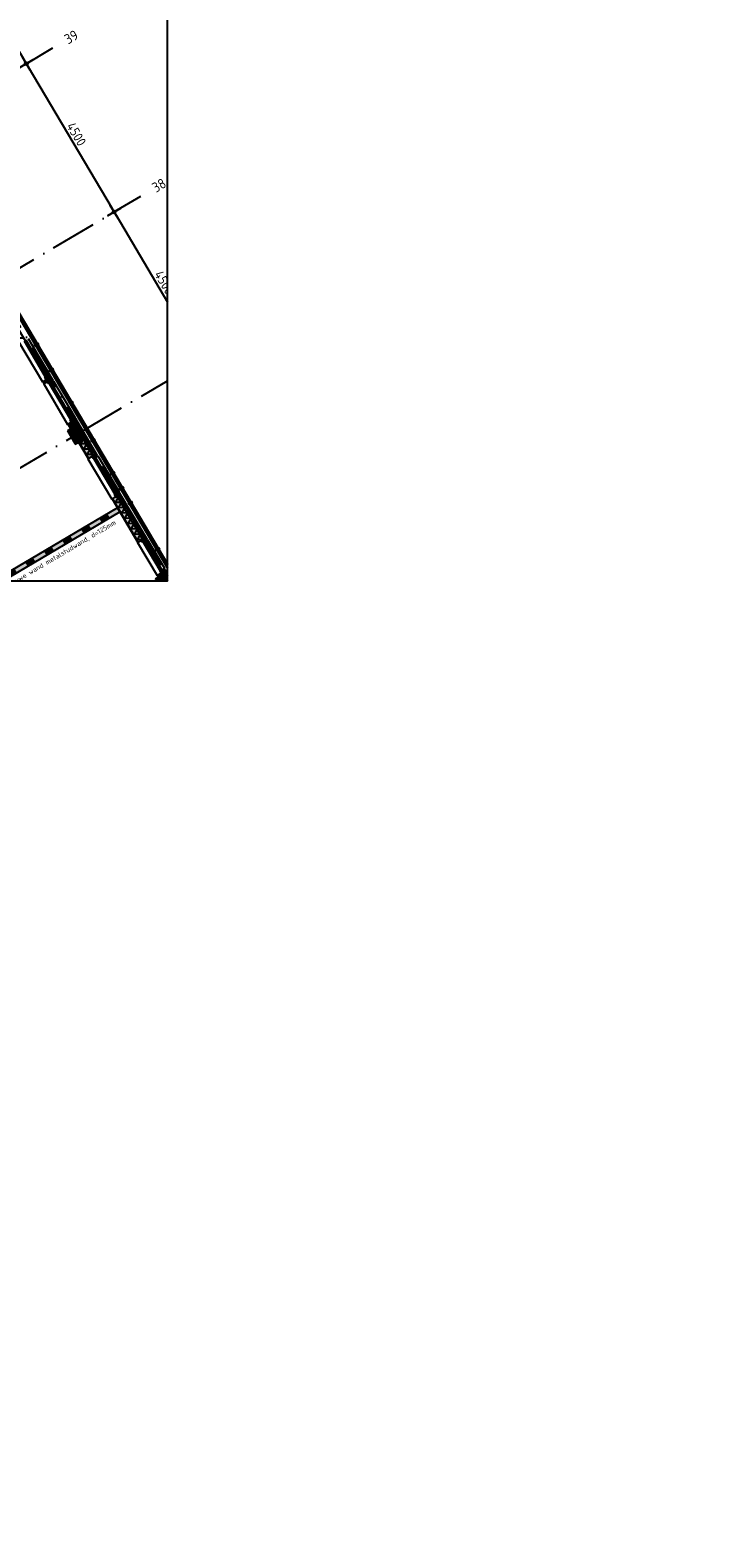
# Model space of a CAD drawing. Header units: millimetres. Extents: x 20872 to 297961, y -293704 to 213007.
# Tile 184 of 242: x 81745 to 99901, y 14681 to 53544. Entities that reach past the tile are written whole.
import ezdxf
from ezdxf.enums import TextEntityAlignment as Align
from ezdxf.xclip import XClip

# ---------------------------------------------------------------- set-up
doc = ezdxf.new("R2010")
doc.units = ezdxf.units.MM
doc.header["$LTSCALE"] = 100
doc.header["$XCLIPFRAME"] = 2
doc.linetypes.add('ACAD_ISO10W100', pattern=[18, 12, -3, 0, -3])
doc.layers.get('Defpoints').update_dxf_attribs({"color": 181})
for name, color, linetype in [('A--L$7--_stramien', 1, 'Continuous'), ('A--L20--_bovenbouw', 3, 'Continuous'), ('A--L30--_afbouw', 7, 'Continuous'), ('A--T$1A-afwerking', 8, 'Continuous'), ('A--T$7--_stramien', 7, 'Continuous'), ('BURO_lijnen_0.25', 2, 'Continuous'), ('BURO_tekst', 7, 'Continuous'), ('XREFS', 9, 'Continuous')]:
    doc.layers.add(name, color=color, linetype=linetype)
doc.styles.add('BRON standaard', font='isocp.shx')
doc.styles.add('BURO maatvoering', font='isocp.shx')
doc.styles.add('GBB_ISOP', font='isocp.shx')
doc.styles.add('JINX maatvoering', font='isocp.shx')
doc.dimstyles.new('JINX maatvoering 1-100', dxfattribs={"dimscale": 100, "dimtxt": 2.5, "dimasz": 1, "dimexe": 125, "dimexo": 0, "dimtad": 1, "dimdec": 0, "dimzin": 12, "dimdsep": 46, "dimtxsty": 'JINX maatvoering', "dimblk": 'BURO_maatvoeringssymbool_01', "dimcen": 2, "dimse1": 1, "dimse2": 1, "dimclrd": 1, "dimclrt": 7, "dimadec": 0, "dimazin": 0, "dimtfac": 1, "dimtdec": 0, "dimtix": 1, "dimtofl": 0, "dimtmove": 0, "dimatfit": 3, "dimldrblk": 'DOT', "dimfxl": 1, "dimtolj": 1, "dimtzin": 0, "dimarcsym": 0})

# ---------------------------------------------------------------- blocks, each defined once
blk = doc.blocks.new('Glasgevel alle verdiepingen')
at = {"color": 1}
for points in [[(62218, 52582), (75337, 30425)], [(62227, 52587), (75346, 30430)]]:
    blk.add_lwpolyline(points, dxfattribs=at)
for points in [[(67054, 44463), (67080, 44420), (67007, 44378), (66982, 44421)], [(67444, 43805), (67469, 43762), (67397, 43719), (67372, 43762)], [(67952, 42947), (67977, 42904), (67905, 42862), (67879, 42905)], [(68533, 41965), (68559, 41922), (68487, 41879), (68461, 41922)], [(69043, 41104), (69068, 41061), (68996, 41019), (68971, 41062)], [(69272, 40717), (69298, 40674), (69225, 40631), (69200, 40674)], [(69502, 40330), (69527, 40287), (69455, 40244), (69429, 40287)], [(70215, 39125), (70240, 39082), (70168, 39039), (70143, 39083)]]:
    blk.add_lwpolyline(points, close=True)
blk = doc.blocks.new('Glasgevel alleen 1e en 2e')
at = {"color": 1}
for points in [[(51358, 70923), (79766, 22945), (130614, 22945), (130614, 97025)], [(51367, 70928), (79772, 22955), (130604, 22955), (130604, 97025)]]:
    blk.add_lwpolyline(points, dxfattribs=at)
for points in [[(67054, 44463), (67080, 44420), (67007, 44378), (66982, 44421)], [(67444, 43805), (67469, 43762), (67397, 43719), (67372, 43762)], [(67952, 42947), (67977, 42904), (67905, 42862), (67879, 42905)], [(68533, 41965), (68559, 41922), (68487, 41879), (68461, 41922)], [(69043, 41104), (69068, 41061), (68996, 41019), (68971, 41062)], [(69272, 40717), (69298, 40674), (69225, 40631), (69200, 40674)], [(69502, 40330), (69527, 40287), (69455, 40244), (69429, 40287)], [(70215, 39125), (70240, 39082), (70168, 39039), (70143, 39083)]]:
    blk.add_lwpolyline(points, close=True)
blk = doc.blocks.new('AL_stramlab_01_P03_BV')
at = {"color": 4, "linetype": 'Continuous', "lineweight": -2, "style": 'BRON standaard'}
blk.add_attdef('LABEL', text='', height=350, dxfattribs=at).set_placement((0, 0), align=Align.MIDDLE_CENTER)
blk = doc.blocks.new('AB2_D_DV_MV_maatvoeringssymbool_01')
at = {"color": 1}
for p, q in [((-2, 0), (2, 0)), ((0, -2), (0, 2))]:
    blk.add_line(p, q, dxfattribs=at)
blk.add_circle((0, 0), 0.4, dxfattribs=at)
blk = doc.blocks.new('*D238')
at = {"layer": 'A--T$7--_stramien', "color": 1, "lineweight": -2, "transparency": 16777216}
blk.add_line((65286, 54252), (66713, 51843), dxfattribs=at)
at = {"layer": 'Defpoints', "color": 0, "transparency": 16777216}
for p in [(63038, 53037), (66764, 51757), (64566, 50456)]:
    blk.add_point(p, dxfattribs=at)
at = {"layer": 'A--T$7--_stramien', "color": 1, "lineweight": -2, "transparency": 16777216, "xscale": 100, "yscale": 100, "zscale": 100}
for p, rotation in [((65235, 54338), 120.6301152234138), ((66764, 51757), 300.6301152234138)]:
    blk.add_blockref('AB2_D_DV_MV_maatvoeringssymbool_01', p, dxfattribs=dict(at, rotation=rotation))
at = {"layer": 'A--T$7--_stramien', "color": 7, "transparency": 16777216, "insert": (66161, 53143), "char_height": 250, "attachment_point": 5, "rotation": 300.6301, "style": 'JINX maatvoering'}
blk.add_mtext('\\A1;3000', dxfattribs=at)
blk = doc.blocks.new('_Dot')
at = {"color": 0, "linetype": 'ByBlock', "lineweight": -2}
blk.add_line((-0.5, 0), (-1, 0), dxfattribs=at)
at = {"color": 0, "linetype": 'ByBlock', "const_width": 0.5}
blk.add_lwpolyline([(-0.25, 0, 1), (0.25, 0, 1)], format="xyb", close=True, dxfattribs=at)
blk = doc.blocks.new('BURO_maatvoeringssymbool_01')
at = {"color": 1}
for p, q in [((-2, 0), (2, 0)), ((0, -2), (0, 2))]:
    blk.add_line(p, q, dxfattribs=at)
blk.add_circle((0, 0), 0.4, dxfattribs=at)
blk = doc.blocks.new('*D239')
at = {"layer": 'A--T$7--_stramien', "color": 1, "lineweight": -2, "transparency": 16777216}
blk.add_line((66815, 51671), (69006, 47971), dxfattribs=at)
at = {"layer": 'Defpoints', "color": 0, "transparency": 16777216}
for p in [(64566, 50456), (69057, 47885), (66859, 46583)]:
    blk.add_point(p, dxfattribs=at)
at = {"layer": 'A--T$7--_stramien', "color": 1, "lineweight": -2, "transparency": 16777216, "xscale": 100, "yscale": 100, "zscale": 100}
for p, rotation in [((66764, 51757), 120.6301152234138), ((69057, 47885), 300.6301152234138)]:
    blk.add_blockref('AB2_D_DV_MV_maatvoeringssymbool_01', p, dxfattribs=dict(at, rotation=rotation))
at = {"layer": 'A--T$7--_stramien', "color": 7, "transparency": 16777216, "insert": (68071, 49916), "char_height": 250, "attachment_point": 5, "rotation": 300.6301, "style": 'JINX maatvoering'}
blk.add_mtext('\\A1;4500', dxfattribs=at)
blk = doc.blocks.new('*D240')
at = {"layer": 'A--T$7--_stramien', "color": 1, "lineweight": -2, "transparency": 16777216}
blk.add_line((69107, 47799), (71298, 44099), dxfattribs=at)
at = {"layer": 'Defpoints', "color": 0, "transparency": 16777216}
for p in [(66859, 46583), (71349, 44013), (69152, 42711)]:
    blk.add_point(p, dxfattribs=at)
at = {"layer": 'A--T$7--_stramien', "color": 1, "lineweight": -2, "transparency": 16777216, "xscale": 100, "yscale": 100, "zscale": 100}
for p, rotation in [((69057, 47885), 120.6301152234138), ((71349, 44013), 300.6301152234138)]:
    blk.add_blockref('AB2_D_DV_MV_maatvoeringssymbool_01', p, dxfattribs=dict(at, rotation=rotation))
at = {"layer": 'A--T$7--_stramien', "color": 7, "transparency": 16777216, "insert": (70364, 46044), "char_height": 250, "attachment_point": 5, "rotation": 300.6301, "style": 'JINX maatvoering'}
blk.add_mtext('\\A1;4500', dxfattribs=at)
blk = doc.blocks.new('*D241')
at = {"layer": 'A--T$7--_stramien', "color": 1, "lineweight": -2, "transparency": 16777216}
blk.add_line((71400, 43927), (73591, 40227), dxfattribs=at)
at = {"layer": 'Defpoints', "color": 0, "transparency": 16777216}
for p in [(69152, 42711), (73642, 40141), (71444, 38840)]:
    blk.add_point(p, dxfattribs=at)
at = {"layer": 'A--T$7--_stramien', "color": 1, "lineweight": -2, "transparency": 16777216, "xscale": 100, "yscale": 100, "zscale": 100}
for p, rotation in [((71349, 44013), 120.6301152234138), ((73642, 40141), 300.6301152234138)]:
    blk.add_blockref('AB2_D_DV_MV_maatvoeringssymbool_01', p, dxfattribs=dict(at, rotation=rotation))
at = {"layer": 'A--T$7--_stramien', "color": 7, "transparency": 16777216, "insert": (72657, 42172), "char_height": 250, "attachment_point": 5, "rotation": 300.6301, "style": 'JINX maatvoering'}
blk.add_mtext('\\A1;4500', dxfattribs=at)
blk = doc.blocks.new('stramienlijnen_1')
at = {"layer": 'A--L$7--_stramien', "color": 1, "linetype": 'ACAD_ISO10W100', "lineweight": -3}
for p, q in [((51330.8, 70684.8), (79684.1, 22799.4)), ((47999, 68712), (76352.4, 20826.6)), ((44667.3, 66739.2), (73020.6, 18853.8)), ((41335.5, 64766.5), (69688.8, 16881.1)), ((63635.1, 49904.3), (67460.8, 52169.6)), ((65927.8, 46032.2), (69753.5, 48297.4)), ((68220.5, 42160), (72046.2, 44425.3)), ((51561.7, 32296.2), (68220.5, 42160)), ((53854.4, 28424.1), (70513.2, 38287.9))]:
    blk.add_line(p, q, dxfattribs=at)
at = {"layer": 'Defpoints'}
blk.add_lwpolyline([(34736.5, 60859.2), (70727.2, 75), (164884.5, 75), (164884.5, 96950), (130834.5, 96950), (130834.5, 22725), (79641, 22725), (51266.3, 70646.6)], dxfattribs=at)
at = {"layer": 'A--T$7--_stramien', "color": 7, "linetype": 'Continuous', "lineweight": -3}
ref = blk.add_blockref('AL_stramlab_01_P03_BV', (67937.4, 52451.8), dxfattribs=dict(at, xscale=75, yscale=75, zscale=75, rotation=30.63011522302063))
ref.add_attrib('LABEL', '39', dxfattribs={"layer": '0', "color": 4, "linetype": 'Continuous', "lineweight": -2, "height": 262.5, "rotation": 30.63012, "style": 'BURO maatvoering'}).set_placement((67937.4, 52451.8), align=Align.MIDDLE_CENTER)
ref = blk.add_blockref('AL_stramlab_01_P03_BV', (70230.2, 48579.6), dxfattribs=dict(at, xscale=75, yscale=75, zscale=75, rotation=30.63011522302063))
ref.add_attrib('LABEL', '38', dxfattribs={"layer": '0', "color": 4, "linetype": 'Continuous', "lineweight": -2, "height": 262.5, "rotation": 30.63012, "style": 'BURO maatvoering'}).set_placement((70230.2, 48579.6), align=Align.MIDDLE_CENTER)
at = {"layer": 'A--T$7--_stramien', "color": 7}
for base, p1, p2, picture, middle in [((66763.8, 51756.7), (63037.9, 53037.1), (64566.4, 50455.6), '*D238', (66160.9, 53143)), ((69056.5, 47884.6), (64566.4, 50455.6), (66859.1, 46583.5), '*D239', (68071.5, 49916.2)), ((71349.2, 44012.6), (66859.1, 46583.5), (69151.8, 42711.5), '*D240', (70364.2, 46044.1)), ((73641.7, 40140.7), (69151.8, 42711.5), (71444.4, 38839.6), '*D241', (72656.8, 42172.1))]:
    dim = blk.add_linear_dim(base=base, p1=p1, p2=p2, angle=300.63012, dimstyle='JINX maatvoering 1-100', dxfattribs=at)
    dim.commit()
    dim.dimension.update_dxf_attribs({"geometry": picture, "text_midpoint": middle})
blk = doc.blocks.new('2015-11-16 111 tussenverdieping bestaand')
at = {"layer": 'A--L20--_bovenbouw', "linetype": 'Continuous', "lineweight": -3}
h = blk.add_hatch(dxfattribs=at)
h.set_pattern_fill('_U', color=1, scale=70, angle=30.6301, style=0, pattern_type=0)
h.set_pattern_definition([(30.6301, (65836.01, 45746.06), (-35.6646, 60.2332), [])])
h.paths.add_polyline_path([(65909, 45623), (65917, 45628), (65844, 45751), (65836, 45746)], flags=0)
h.paths.add_polyline_path([(66568, 44510), (66575, 44515), (66541, 44573), (66533, 44569)], flags=0)
h.paths.add_polyline_path([(67226, 43398), (67234, 43402), (67200, 43461), (67192, 43456)], flags=0)
h.paths.add_polyline_path([(67925, 42218), (67933, 42223), (67858, 42348), (67851, 42344)], flags=0)
h = blk.add_hatch(dxfattribs=at)
h.set_pattern_fill('GENERAL_DIAMONDS', color=1, scale=1120, angle=-59.3699, style=0, pattern_type=2)
h.set_pattern_definition([(0.63, (65843.75, 45750.64), (-1.5396, 139.9915), []), (60.63, (65843.75, 45750.64), (-122.006, 68.6624), [])])
h.paths.add_polyline_path([(65917, 45628), (66038, 45699), (65965, 45822), (65844, 45751)], flags=0)
h.paths.add_polyline_path([(66575, 44515), (66697, 44587), (66662, 44645), (66541, 44573)], flags=0)
h.paths.add_polyline_path([(67234, 43402), (67356, 43474), (67321, 43533), (67200, 43461)], flags=0)
h.paths.add_polyline_path([(67933, 42223), (68054, 42295), (67980, 42420), (67858, 42348)], flags=0)
for color, points in [(60, [(67226, 43398), (67356, 43474), (67321, 43533), (67192, 43456)]), (60, [(67312, 43605), (67346, 43547), (67321, 43533), (67356, 43474), (67380, 43489), (67414, 43431), (67450, 43452), (67347, 43626)]), (249, [(67350, 43628), (67452, 43454), (67471, 43465), (67368, 43639)]), (60, [(67925, 42218), (68054, 42295), (67980, 42420), (67851, 42344)]), (60, [(68006, 42513), (67970, 42492), (68004, 42435), (67980, 42420), (68512, 41522), (68536, 41537), (68571, 41479), (68606, 41500)]), (249, [(68008, 42515), (68609, 41501), (68627, 41513), (68027, 42526)]), (60, [(68258, 41950), (68054, 42295), (67839, 42167), (68043, 41823)]), (60, [(68382, 41445), (68512, 41522), (68258, 41950), (68129, 41874)]), (60, [(69679, 39255), (69808, 39332), (69136, 40468), (69007, 40391)]), (60, [(69126, 40540), (69161, 40482), (69136, 40468), (69808, 39332), (69833, 39347), (69867, 39289), (69903, 39310), (69162, 40561)]), (249, [(69164, 40563), (69905, 39311), (69924, 39323), (69183, 40574)]), (60, [(69142, 40163), (62499, 36230), (62671, 36186), (69206, 40056)]), (60, [(70344, 38565), (70308, 38544), (70343, 38486), (70318, 38471), (70623, 37955), (70648, 37970), (70682, 37912), (70718, 37933)]), (249, [(70346, 38566), (70720, 37935), (70739, 37946), (70365, 38577)]), (60, [(70550, 38079), (70347, 38423), (70131, 38295), (70335, 37951)]), (60, [(70218, 38346), (70347, 38423), (70318, 38471), (70189, 38395)])]:
    blk.add_hatch(color=color, dxfattribs=at).paths.add_polyline_path(points, flags=0)
h = blk.add_hatch(dxfattribs=at)
h.set_pattern_fill('GENERAL_DIAMONDS', color=1, scale=560, angle=-59.3699, style=0, pattern_type=2)
h.set_pattern_definition([(0.63, (67320.87, 43532.714), (-0.77, 69.996), []), (60.63, (67320.87, 43532.714), (-61.003, 34.33), [])])
h.paths.add_polyline_path([(67312, 43605), (67346, 43547), (67321, 43533), (67356, 43474), (67380, 43489), (67414, 43431), (67450, 43452), (67347, 43626)], flags=0)
h = blk.add_hatch(dxfattribs=at)
h.set_pattern_fill('GENERAL_DIAMONDS', color=1, scale=560, angle=-59.3699, style=0, pattern_type=2)
h.set_pattern_definition([(0.63, (67979.64, 42420.124), (-0.77, 69.9958), []), (60.63, (67979.64, 42420.124), (-61.003, 34.331), [])])
h.paths.add_polyline_path([(68006, 42513), (67970, 42492), (68004, 42435), (67980, 42420), (68512, 41522), (68536, 41537), (68571, 41479), (68606, 41500)], flags=0)
h = blk.add_hatch(dxfattribs=at)
h.set_pattern_fill('PREFB', color=1, scale=5, angle=120.6301, style=0)
h.set_pattern_definition([(165.63, (68257.73, 41950.46), (-23.825, -92.997), []), (137.63, (68257.734, 41950.46), (-81.828, -18.482), [0, -81.6, -46.2, 0, -67.2]), (168.63, (68257.734, 41950.46), (-60.464, -57.203), [0, -80.8, 0, -82.4, 0, -66.4]), (191.63, (68257.734, 41950.46), (-33.4675, -75.497), [0, -80, 0, -480, -65.8])])
h.paths.add_polyline_path([(68258, 41950), (68054, 42295), (67839, 42167), (68043, 41823)], flags=0)
h = blk.add_hatch(dxfattribs=at)
h.set_pattern_fill('_U', color=1, scale=70, angle=30.6301, style=0, pattern_type=0)
h.set_pattern_definition([(30.6301, (68128.66, 41874.04), (-35.6646, 60.2332), [])])
h.paths.add_polyline_path([(68382, 41445), (68390, 41450), (68136, 41879), (68129, 41874)], flags=0)
h.paths.add_polyline_path([(69679, 39255), (69687, 39260), (69014, 40396), (69007, 40391)], flags=0)
h.paths.add_polyline_path([(70218, 38346), (70225, 38351), (70196, 38400), (70189, 38395)], flags=0)
h = blk.add_hatch(dxfattribs=at)
h.set_pattern_fill('GENERAL_DIAMONDS', color=1, scale=1120, angle=-59.3699, style=0, pattern_type=2)
h.set_pattern_definition([(0.63, (68136.41, 41878.62), (-1.5396, 139.9915), []), (60.63, (68136.41, 41878.62), (-122.006, 68.6624), [])])
h.paths.add_polyline_path([(68390, 41450), (68512, 41522), (68258, 41950), (68136, 41879)], flags=0)
h.paths.add_polyline_path([(69687, 39260), (69808, 39332), (69136, 40468), (69014, 40396)], flags=0)
h.paths.add_polyline_path([(70225, 38351), (70347, 38423), (70318, 38471), (70196, 38400)], flags=0)
h = blk.add_hatch(dxfattribs=at)
h.set_pattern_fill('GENERAL_DIAMONDS', color=1, scale=560, angle=-59.3699, style=0, pattern_type=2)
h.set_pattern_definition([(0.63, (69135.68, 40467.71), (-0.7698, 69.9958), []), (60.63, (69135.68, 40467.71), (-61.003, 34.3312), [])])
h.paths.add_polyline_path([(69126, 40540), (69161, 40482), (69136, 40468), (69808, 39332), (69833, 39347), (69867, 39289), (69903, 39310), (69162, 40561)], flags=0)
h = blk.add_hatch(dxfattribs=at)
h.set_pattern_fill('SWAND', color=1, scale=5, angle=-149.3699, style=0)
h.set_pattern_definition([(300.63, (69142.03, 40163.43), (484.017, 286.59), []), (300.63, (69115.14, 40147.5), (484.017, 286.59), []), (300.63, (69088.25, 40131.6), (484.017, 286.59), []), (300.63, (69061.36, 40115.67), (484.017, 286.59), []), (300.63, (69034.47, 40099.74), (484.017, 286.59), []), (300.63, (69007.6, 40083.8), (484.017, 286.59), []), (300.63, (68980.7, 40067.9), (484.017, 286.59), [])])
h.paths.add_polyline_path([(69142, 40163), (62499, 36230), (62671, 36186), (69206, 40056)], flags=0)
h = blk.add_hatch(dxfattribs=at)
h.set_pattern_fill('GENERAL_DIAMONDS', color=1, scale=560, angle=-59.3699, style=0, pattern_type=2)
h.set_pattern_definition([(0.63, (70317.71, 38471.41), (-0.77, 69.996), []), (60.63, (70317.71, 38471.41), (-61.003, 34.331), [])])
h.paths.add_polyline_path([(70344, 38565), (70308, 38544), (70343, 38486), (70318, 38471), (70623, 37955), (70648, 37970), (70682, 37912), (70718, 37933)], flags=0)
h = blk.add_hatch(dxfattribs=at)
h.set_pattern_fill('PREFB', color=1, scale=5, angle=120.6301, style=0)
h.set_pattern_definition([(165.63, (70550.32, 38078.55), (-23.825, -92.997), []), (137.63, (70550.324, 38078.55), (-81.828, -18.482), [0, -81.6, -46.2, 0, -67.2]), (168.63, (70550.324, 38078.55), (-60.464, -57.203), [0, -80.8, 0, -82.4, 0, -66.4]), (191.63, (70550.324, 38078.55), (-33.4675, -75.497), [0, -80, 0, -480, -65.8])])
h.paths.add_polyline_path([(70550, 38079), (70347, 38423), (70131, 38295), (70335, 37951)], flags=0)
at = {"layer": 'A--L20--_bovenbouw', "color": 1, "linetype": 'Continuous', "lineweight": -3}
for p, q in [((67321, 43533), (67200, 43461)), ((67347, 43626), (67312, 43605)), ((67312, 43605), (67346, 43547)), ((67346, 43547), (67321, 43533)), ((67356, 43474), (67321, 43533)), ((67321, 43533), (67356, 43474)), ((67450, 43452), (67347, 43626)), ((67200, 43461), (67234, 43402)), ((67234, 43402), (67356, 43474)), ((67356, 43474), (67380, 43489)), ((67380, 43489), (67414, 43431)), ((67414, 43431), (67450, 43452)), ((67980, 42420), (67858, 42348)), ((68006, 42513), (67970, 42492)), ((67970, 42492), (68004, 42435)), ((68004, 42435), (67980, 42420)), ((68054, 42295), (67980, 42420)), ((67980, 42420), (68512, 41522)), ((68606, 41500), (68006, 42513)), ((67858, 42348), (67933, 42223)), ((67933, 42223), (68054, 42295)), ((68258, 41950), (68136, 41879)), ((68136, 41879), (68390, 41450)), ((68512, 41522), (68258, 41950)), ((68390, 41450), (68512, 41522)), ((68512, 41522), (68536, 41537)), ((68536, 41537), (68571, 41479)), ((68571, 41479), (68606, 41500)), ((69136, 40468), (69014, 40396)), ((69162, 40561), (69126, 40540)), ((69126, 40540), (69161, 40482)), ((69161, 40482), (69136, 40468)), ((69808, 39332), (69136, 40468)), ((69136, 40468), (69808, 39332)), ((69903, 39310), (69162, 40561)), ((69014, 40396), (69687, 39260)), ((69687, 39260), (69808, 39332)), ((69808, 39332), (69833, 39347)), ((69833, 39347), (69867, 39289)), ((69867, 39289), (69903, 39310)), ((70344, 38565), (70308, 38544)), ((70308, 38544), (70343, 38486)), ((70343, 38486), (70318, 38471)), ((70718, 37933), (70344, 38565)), ((70318, 38471), (70196, 38400)), ((70196, 38400), (70225, 38351)), ((70225, 38351), (70347, 38423)), ((70347, 38423), (70318, 38471)), ((70318, 38471), (70623, 37955))]:
    blk.add_line(p, q, dxfattribs=at)
at = {"layer": 'A--L20--_bovenbouw', "color": 2, "linetype": 'Continuous', "lineweight": -3}
for p, q in [((67368, 43639), (67350, 43628)), ((67350, 43628), (67452, 43454)), ((67471, 43465), (67368, 43639)), ((67200, 43461), (67192, 43456)), ((67192, 43456), (67226, 43398)), ((67234, 43402), (67200, 43461)), ((67226, 43398), (67234, 43402)), ((67452, 43454), (67471, 43465)), ((68027, 42526), (68008, 42515)), ((68008, 42515), (68609, 41501)), ((68627, 41513), (68027, 42526)), ((67858, 42348), (67851, 42344)), ((67851, 42344), (67925, 42218)), ((67933, 42223), (67858, 42348)), ((67925, 42218), (67933, 42223)), ((68136, 41879), (68129, 41874)), ((68129, 41874), (68382, 41445)), ((68390, 41450), (68136, 41879)), ((68382, 41445), (68390, 41450)), ((68609, 41501), (68627, 41513)), ((69183, 40574), (69164, 40563)), ((69164, 40563), (69905, 39311)), ((69924, 39323), (69183, 40574)), ((69142, 40163), (62499, 36230)), ((62671, 36186), (69206, 40056)), ((69014, 40396), (69007, 40391)), ((69007, 40391), (69679, 39255)), ((69687, 39260), (69014, 40396)), ((69206, 40056), (69142, 40163)), ((69679, 39255), (69687, 39260)), ((69905, 39311), (69924, 39323)), ((70365, 38577), (70346, 38566)), ((70346, 38566), (70720, 37935)), ((70739, 37946), (70365, 38577)), ((70196, 38400), (70189, 38395)), ((70189, 38395), (70218, 38346)), ((70225, 38351), (70196, 38400)), ((70218, 38346), (70225, 38351))]:
    blk.add_line(p, q, dxfattribs=at)
at = {"layer": 'A--L20--_bovenbouw', "color": 3, "linetype": 'Continuous', "lineweight": -3}
for p, q in [((68054, 42295), (67839, 42167)), ((67839, 42167), (68043, 41823)), ((68258, 41950), (68054, 42295)), ((68043, 41823), (68258, 41950)), ((70347, 38423), (70131, 38295)), ((70131, 38295), (70335, 37951)), ((70550, 38079), (70347, 38423))]:
    blk.add_line(p, q, dxfattribs=at)
at = {"layer": 'A--L30--_afbouw', "color": 1, "linetype": 'Continuous', "lineweight": -3}
for p, q in [((66559, 44505), (67183, 43451)), ((66727, 44527), (67282, 43588)), ((66817, 44580), (67373, 43641)), ((67373, 43641), (67313, 43606)), ((67313, 43606), (67347, 43548)), ((67183, 43451), (67192, 43456)), ((67226, 43398), (67218, 43393)), ((67218, 43393), (67842, 42339)), ((67381, 43489), (67415, 43432)), ((67385, 43414), (67941, 42475)), ((67415, 43432), (67476, 43468)), ((67476, 43468), (68032, 42529)), ((68032, 42529), (67971, 42493)), ((67971, 42493), (68005, 42435)), ((67842, 42339), (67851, 42344)), ((68382, 41445), (68374, 41440)), ((68374, 41440), (68998, 40386)), ((68537, 41537), (68572, 41479)), ((68541, 41462), (69097, 40523)), ((68572, 41479), (68632, 41515)), ((68632, 41515), (69188, 40576)), ((69188, 40576), (69127, 40541)), ((69127, 40541), (69161, 40483)), ((68998, 40386), (69007, 40391)), ((69679, 39255), (69671, 39250)), ((69834, 39347), (69868, 39290)), ((69838, 39272), (70279, 38527)), ((69868, 39290), (69928, 39325)), ((69928, 39325), (70370, 38580)), ((69671, 39250), (70180, 38390)), ((70370, 38580), (70309, 38544)), ((70309, 38544), (70344, 38487)), ((70180, 38390), (70189, 38395))]:
    blk.add_line(p, q, dxfattribs=at)
at = {"layer": 'A--L30--_afbouw', "color": 1, "linetype": 'Continuous', "lineweight": 18}
for p, q in [((66696, 44509), (67252, 43570)), ((66757, 44544), (67313, 43606)), ((67355, 43396), (67911, 42457)), ((67415, 43432), (67971, 42493)), ((68511, 41444), (69067, 40505)), ((68572, 41479), (69127, 40541)), ((69808, 39254), (70249, 38509)), ((69868, 39290), (70309, 38544))]:
    blk.add_line(p, q, dxfattribs=at)
at = {"layer": 'A--L30--_afbouw', "color": 2, "linetype": 'Continuous', "lineweight": -3}
for p, q in [((67252, 43570), (67313, 43606)), ((67286, 43512), (67252, 43570)), ((67347, 43548), (67286, 43512)), ((67313, 43606), (67347, 43548)), ((67321, 43454), (67381, 43489)), ((67355, 43396), (67321, 43454)), ((67415, 43432), (67355, 43396)), ((67381, 43489), (67415, 43432)), ((67911, 42457), (67971, 42493)), ((67945, 42400), (67911, 42457)), ((68005, 42435), (67945, 42400)), ((67971, 42493), (68005, 42435)), ((68477, 41501), (68537, 41537)), ((68511, 41444), (68477, 41501)), ((68572, 41479), (68511, 41444)), ((68537, 41537), (68572, 41479)), ((69067, 40505), (69127, 40541)), ((69101, 40447), (69067, 40505)), ((69161, 40483), (69101, 40447)), ((69127, 40541), (69161, 40483)), ((69774, 39312), (69834, 39347)), ((69808, 39254), (69774, 39312)), ((69868, 39290), (69808, 39254)), ((69834, 39347), (69868, 39290)), ((70249, 38509), (70309, 38544)), ((70283, 38451), (70249, 38509)), ((70344, 38487), (70283, 38451)), ((70309, 38544), (70344, 38487))]:
    blk.add_line(p, q, dxfattribs=at)
at = {"layer": 'A--T$1A-afwerking'}
blk.add_lwpolyline([(34528, 60913), (51335, 70864), (79685, 22985), (79832, 22901), (129485, 22901), (135915, 12040), (142978, 21914), (130697, 26120), (130675, 97040), (165047, 97015), (165047, 14419), (151364, 19026), (149622, 13150), (163567, 13081), (163475, 1501), (146518, 1360), (146659, 12909), (147031, 12909), (149075, 19828), (145372, 21100), (137265, 9763), (142974, 21), (142974, -73), (70633, -64)], close=True, dxfattribs=at)
at = {"layer": 'A--T$7--_stramien'}
blk.add_blockref('stramienlijnen_1', (0, 0), dxfattribs=at)
at = {"layer": 'BURO_lijnen_0.25'}
for name in ['Glasgevel alle verdiepingen', 'Glasgevel alleen 1e en 2e']:
    blk.add_blockref(name, (0, 0), dxfattribs=at)
at = {"layer": 'BURO_tekst', "color": 1, "style": 'GBB_ISOP'}
blk.add_text('nieuwe wand metalstudwand, d=125mm', height=125, rotation=30.6301, dxfattribs=at).set_placement((67674, 38958, 112), align=Align.MIDDLE_CENTER)

msp = doc.modelspace()

# ---------------------------------------------------------------- block references
at = {"layer": 'XREFS'}
ref = msp.add_blockref('2015-11-16 111 tussenverdieping bestaand', (14890, 903), dxfattribs=at)
XClip(ref).set_block_clipping_path([(26270.6420343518, 38249.6938797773), (70448.6961398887, 81655.1161930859)])

doc.saveas('drawing.dxf')
